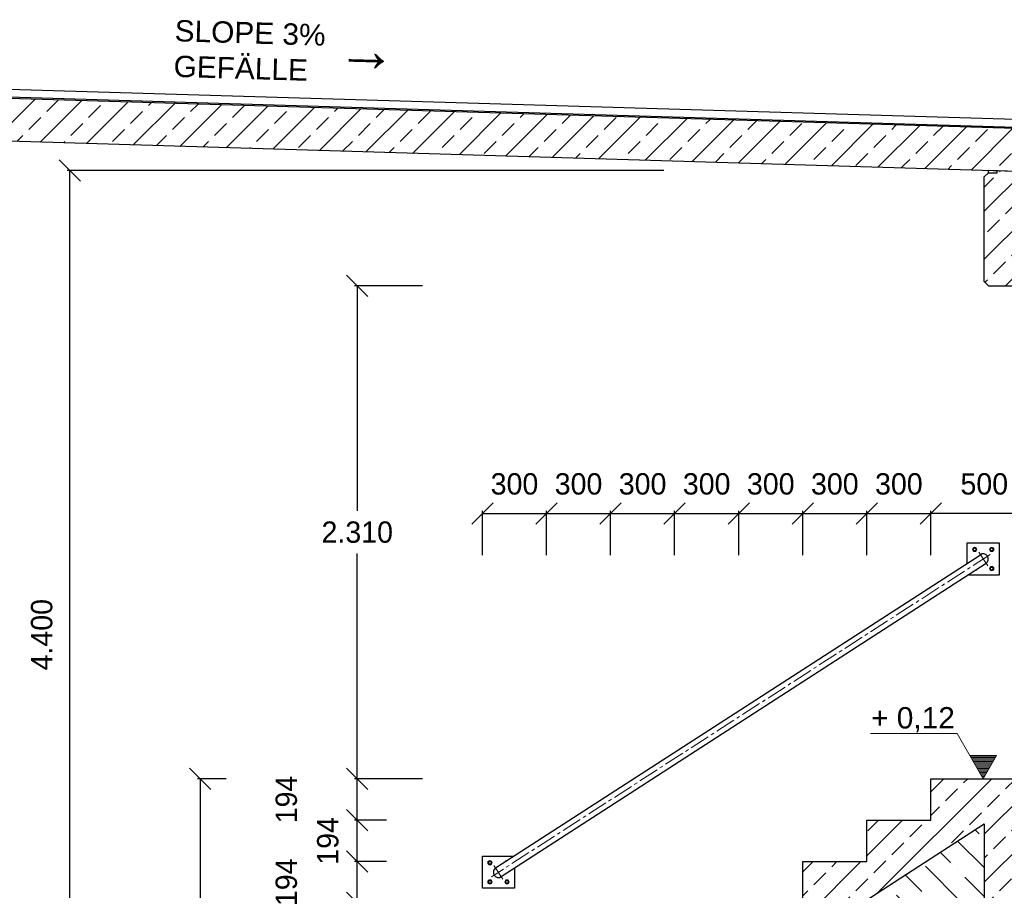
# Model space of a CAD drawing. Header units: millimetres. Extents: x -2787 to 131613, y -54195 to 30918.
# Tile 8 of 69: x 7433 to 12044, y -36549 to -32469. Entities that reach past the tile are written whole.
import ezdxf

# ---------------------------------------------------------------- set-up
doc = ezdxf.new("R2010")
doc.units = ezdxf.units.MM
doc.linetypes.add('MITTE2', pattern=[28.575, 19.05, -3.175, 3.175, -3.175])
doc.layers.add('Bemaßung', color=7, linetype='Continuous', lineweight=9)
doc.layers.add('Beschriftung', color=7, linetype='Continuous')
doc.layers.add('POL_Bema', color=7, linetype='Continuous')
doc.styles.add('LBB3.5M1000', font='isocp.shx', dxfattribs={"height": 3.5})
doc.dimstyles.new('DIN', dxfattribs={"dimtxt": 2.5, "dimasz": 2.5, "dimexe": 1.25, "dimexo": 0.625, "dimtad": 1, "dimtih": 1, "dimdec": 4, "dimdsep": 46, "dimlunit": 6, "dimtxsty": 'Standard', "dimcen": 2.5, "dimadec": 0, "dimazin": 0, "dimtfac": 1, "dimtdec": 4, "dimtmove": 0, "dimatfit": 3, "dimfxl": 0, "dimtvp": 1, "dimtolj": 1, "dimtzin": 0, "dimarcsym": 0})

# ---------------------------------------------------------------- blocks, each defined once
blk = doc.blocks.new('_Oblique')
at = {"layer": 'POL_Bema', "color": 0, "lineweight": -2}
blk.add_line((-0.5, -0.5), (0.5, 0.5), dxfattribs=at)
blk = doc.blocks.new('*D8')
at = {"layer": 'Bemaßung', "color": 0, "lineweight": -2, "transparency": 16777216}
for p, q in [((11699.8, -34978), (11699.8, -34770)), ((12199.8, -34782.5), (11699.8, -34782.5)), ((12199.8, -34978), (12199.8, -34770))]:
    blk.add_line(p, q, dxfattribs=at)
at = {"layer": 'DEFPOINTS', "color": 0, "transparency": 16777216}
for p in [(11699.8, -34782.5), (11699.8, -37578), (12199.8, -37578)]:
    blk.add_point(p, dxfattribs=at)
at = {"layer": 'Bemaßung', "color": 0, "lineweight": -2, "transparency": 16777216, "xscale": 100, "yscale": 100, "zscale": 100, "rotation": 180}
blk.add_blockref('_Oblique', (11699.8, -34782.5), dxfattribs=at)
at = {"layer": 'Bemaßung', "color": 0, "lineweight": -2, "transparency": 16777216, "xscale": 100, "yscale": 100, "zscale": 100}
blk.add_blockref('_Oblique', (12199.8, -34782.5), dxfattribs=at)
at = {"layer": 'Bemaßung', "color": 0, "transparency": 16777216, "insert": (11949.8, -34645), "char_height": 100, "attachment_point": 5}
blk.add_mtext('\\A1;500', dxfattribs=at)
blk = doc.blocks.new('*D9')
at = {"layer": 'Bemaßung', "color": 0, "lineweight": -2, "transparency": 16777216}
for p, q in [((11399.8, -34978), (11399.8, -34770)), ((11399.8, -34782.5), (11699.8, -34782.5)), ((11699.8, -34978), (11699.8, -34770))]:
    blk.add_line(p, q, dxfattribs=at)
at = {"layer": 'DEFPOINTS', "color": 0, "transparency": 16777216}
for p in [(11699.8, -34782.5), (11399.8, -37578), (11699.8, -37578)]:
    blk.add_point(p, dxfattribs=at)
at = {"layer": 'Bemaßung', "color": 0, "lineweight": -2, "transparency": 16777216, "xscale": 100, "yscale": 100, "zscale": 100, "rotation": 180}
blk.add_blockref('_Oblique', (11399.8, -34782.5), dxfattribs=at)
at = {"layer": 'Bemaßung', "color": 0, "lineweight": -2, "transparency": 16777216, "xscale": 100, "yscale": 100, "zscale": 100}
blk.add_blockref('_Oblique', (11699.8, -34782.5), dxfattribs=at)
at = {"layer": 'Bemaßung', "color": 0, "transparency": 16777216, "insert": (11549.8, -34645), "char_height": 100, "attachment_point": 5}
blk.add_mtext('\\A1;300', dxfattribs=at)
blk = doc.blocks.new('*D10')
at = {"layer": 'Bemaßung', "color": 0, "lineweight": -2, "transparency": 16777216}
for p, q in [((11099.8, -34978), (11099.8, -34770)), ((11099.8, -34782.5), (11399.8, -34782.5)), ((11399.8, -34978), (11399.8, -34770))]:
    blk.add_line(p, q, dxfattribs=at)
at = {"layer": 'DEFPOINTS', "color": 0, "transparency": 16777216}
for p in [(11399.8, -34782.5), (11099.8, -37578), (11399.8, -37578)]:
    blk.add_point(p, dxfattribs=at)
at = {"layer": 'Bemaßung', "color": 0, "lineweight": -2, "transparency": 16777216, "xscale": 100, "yscale": 100, "zscale": 100, "rotation": 180}
blk.add_blockref('_Oblique', (11099.8, -34782.5), dxfattribs=at)
at = {"layer": 'Bemaßung', "color": 0, "lineweight": -2, "transparency": 16777216, "xscale": 100, "yscale": 100, "zscale": 100}
blk.add_blockref('_Oblique', (11399.8, -34782.5), dxfattribs=at)
at = {"layer": 'Bemaßung', "color": 0, "transparency": 16777216, "insert": (11249.8, -34645), "char_height": 100, "attachment_point": 5}
blk.add_mtext('\\A1;300', dxfattribs=at)
blk = doc.blocks.new('*D11')
at = {"layer": 'Bemaßung', "color": 0, "lineweight": -2, "transparency": 16777216}
for p, q in [((10799.8, -34978), (10799.8, -34770)), ((10799.8, -34782.5), (11099.8, -34782.5)), ((11099.8, -34978), (11099.8, -34770))]:
    blk.add_line(p, q, dxfattribs=at)
at = {"layer": 'DEFPOINTS', "color": 0, "transparency": 16777216}
for p in [(11099.8, -34782.5), (10799.8, -37578), (11099.8, -37578)]:
    blk.add_point(p, dxfattribs=at)
at = {"layer": 'Bemaßung', "color": 0, "lineweight": -2, "transparency": 16777216, "xscale": 100, "yscale": 100, "zscale": 100, "rotation": 180}
blk.add_blockref('_Oblique', (10799.8, -34782.5), dxfattribs=at)
at = {"layer": 'Bemaßung', "color": 0, "lineweight": -2, "transparency": 16777216, "xscale": 100, "yscale": 100, "zscale": 100}
blk.add_blockref('_Oblique', (11099.8, -34782.5), dxfattribs=at)
at = {"layer": 'Bemaßung', "color": 0, "transparency": 16777216, "insert": (10949.8, -34645), "char_height": 100, "attachment_point": 5}
blk.add_mtext('\\A1;300', dxfattribs=at)
blk = doc.blocks.new('*D12')
at = {"layer": 'Bemaßung', "color": 0, "lineweight": -2, "transparency": 16777216}
for p, q in [((10499.8, -34978), (10499.8, -34770)), ((10499.8, -34782.5), (10799.8, -34782.5)), ((10799.8, -34978), (10799.8, -34770))]:
    blk.add_line(p, q, dxfattribs=at)
at = {"layer": 'DEFPOINTS', "color": 0, "transparency": 16777216}
for p in [(10799.8, -34782.5), (10499.8, -37578), (10799.8, -37578)]:
    blk.add_point(p, dxfattribs=at)
at = {"layer": 'Bemaßung', "color": 0, "lineweight": -2, "transparency": 16777216, "xscale": 100, "yscale": 100, "zscale": 100, "rotation": 180}
blk.add_blockref('_Oblique', (10499.8, -34782.5), dxfattribs=at)
at = {"layer": 'Bemaßung', "color": 0, "lineweight": -2, "transparency": 16777216, "xscale": 100, "yscale": 100, "zscale": 100}
blk.add_blockref('_Oblique', (10799.8, -34782.5), dxfattribs=at)
at = {"layer": 'Bemaßung', "color": 0, "transparency": 16777216, "insert": (10649.8, -34645), "char_height": 100, "attachment_point": 5}
blk.add_mtext('\\A1;300', dxfattribs=at)
blk = doc.blocks.new('*D13')
at = {"layer": 'Bemaßung', "color": 0, "lineweight": -2, "transparency": 16777216}
for p, q in [((10199.8, -34978), (10199.8, -34770)), ((10199.8, -34782.5), (10499.8, -34782.5)), ((10499.8, -34978), (10499.8, -34770))]:
    blk.add_line(p, q, dxfattribs=at)
at = {"layer": 'DEFPOINTS', "color": 0, "transparency": 16777216}
for p in [(10499.8, -34782.5), (10199.8, -37578), (10499.8, -37578)]:
    blk.add_point(p, dxfattribs=at)
at = {"layer": 'Bemaßung', "color": 0, "lineweight": -2, "transparency": 16777216, "xscale": 100, "yscale": 100, "zscale": 100, "rotation": 180}
blk.add_blockref('_Oblique', (10199.8, -34782.5), dxfattribs=at)
at = {"layer": 'Bemaßung', "color": 0, "lineweight": -2, "transparency": 16777216, "xscale": 100, "yscale": 100, "zscale": 100}
blk.add_blockref('_Oblique', (10499.8, -34782.5), dxfattribs=at)
at = {"layer": 'Bemaßung', "color": 0, "transparency": 16777216, "insert": (10349.8, -34645), "char_height": 100, "attachment_point": 5}
blk.add_mtext('\\A1;300', dxfattribs=at)
blk = doc.blocks.new('*D14')
at = {"layer": 'Bemaßung', "color": 0, "lineweight": -2, "transparency": 16777216}
for p, q in [((9899.8, -34978), (9899.8, -34770)), ((9899.8, -34782.5), (10199.8, -34782.5)), ((10199.8, -34978), (10199.8, -34770))]:
    blk.add_line(p, q, dxfattribs=at)
at = {"layer": 'DEFPOINTS', "color": 0, "transparency": 16777216}
for p in [(10199.8, -34782.5), (9899.8, -37578), (10199.8, -37578)]:
    blk.add_point(p, dxfattribs=at)
at = {"layer": 'Bemaßung', "color": 0, "lineweight": -2, "transparency": 16777216, "xscale": 100, "yscale": 100, "zscale": 100, "rotation": 180}
blk.add_blockref('_Oblique', (9899.8, -34782.5), dxfattribs=at)
at = {"layer": 'Bemaßung', "color": 0, "lineweight": -2, "transparency": 16777216, "xscale": 100, "yscale": 100, "zscale": 100}
blk.add_blockref('_Oblique', (10199.8, -34782.5), dxfattribs=at)
at = {"layer": 'Bemaßung', "color": 0, "transparency": 16777216, "insert": (10049.8, -34645), "char_height": 100, "attachment_point": 5}
blk.add_mtext('\\A1;300', dxfattribs=at)
blk = doc.blocks.new('*D15')
at = {"layer": 'Bemaßung', "color": 0, "lineweight": -2, "transparency": 16777216}
for p, q in [((9599.8, -34978), (9599.8, -34770)), ((9599.8, -34782.5), (9899.8, -34782.5)), ((9899.8, -34978), (9899.8, -34770))]:
    blk.add_line(p, q, dxfattribs=at)
at = {"layer": 'DEFPOINTS', "color": 0, "transparency": 16777216}
for p in [(9899.8, -34782.5), (9599.8, -37578), (9899.8, -37578)]:
    blk.add_point(p, dxfattribs=at)
at = {"layer": 'Bemaßung', "color": 0, "lineweight": -2, "transparency": 16777216, "xscale": 100, "yscale": 100, "zscale": 100, "rotation": 180}
blk.add_blockref('_Oblique', (9599.8, -34782.5), dxfattribs=at)
at = {"layer": 'Bemaßung', "color": 0, "lineweight": -2, "transparency": 16777216, "xscale": 100, "yscale": 100, "zscale": 100}
blk.add_blockref('_Oblique', (9899.8, -34782.5), dxfattribs=at)
at = {"layer": 'Bemaßung', "color": 0, "transparency": 16777216, "insert": (9749.8, -34645), "char_height": 100, "attachment_point": 5}
blk.add_mtext('\\A1;300', dxfattribs=at)
blk = doc.blocks.new('*D21')
at = {"layer": 'Bemaßung', "color": 0, "lineweight": -2, "transparency": 16777216}
for p, q in [((9149.8, -36414), (9001, -36414)), ((9013.5, -36608), (9013.5, -36414)), ((9149.8, -36608), (9001, -36608))]:
    blk.add_line(p, q, dxfattribs=at)
at = {"layer": 'DEFPOINTS', "color": 0, "transparency": 16777216}
for p in [(9013.5, -36414), (11949.8, -36414), (11949.8, -36608)]:
    blk.add_point(p, dxfattribs=at)
at = {"layer": 'Bemaßung', "color": 0, "lineweight": -2, "transparency": 16777216, "xscale": 100, "yscale": 100, "zscale": 100}
for p, rotation in [((9013.5, -36414), 90), ((9013.5, -36608), 270)]:
    blk.add_blockref('_Oblique', p, dxfattribs=dict(at, rotation=rotation))
at = {"layer": 'Bemaßung', "color": 0, "transparency": 16777216, "insert": (8681.8, -36511), "char_height": 100, "attachment_point": 5, "rotation": 90}
blk.add_mtext('\\A1;194', dxfattribs=at)
blk = doc.blocks.new('*D22')
at = {"layer": 'Bemaßung', "color": 0, "lineweight": -2, "transparency": 16777216}
for p, q in [((9149.8, -36220), (9001, -36220)), ((9013.5, -36414), (9013.5, -36220)), ((9149.8, -36414), (9001, -36414))]:
    blk.add_line(p, q, dxfattribs=at)
at = {"layer": 'DEFPOINTS', "color": 0, "transparency": 16777216}
for p in [(9013.5, -36220), (11949.8, -36220), (11949.8, -36414)]:
    blk.add_point(p, dxfattribs=at)
at = {"layer": 'Bemaßung', "color": 0, "lineweight": -2, "transparency": 16777216, "xscale": 100, "yscale": 100, "zscale": 100}
for p, rotation in [((9013.5, -36220), 90), ((9013.5, -36414), 270)]:
    blk.add_blockref('_Oblique', p, dxfattribs=dict(at, rotation=rotation))
at = {"layer": 'Bemaßung', "color": 0, "transparency": 16777216, "insert": (8876, -36317), "char_height": 100, "attachment_point": 5, "rotation": 90}
blk.add_mtext('\\A1;194', dxfattribs=at)
blk = doc.blocks.new('*D23')
at = {"layer": 'Bemaßung', "color": 0, "lineweight": -2, "transparency": 16777216}
for p, q in [((9149.8, -36026), (9001, -36026)), ((9013.5, -36220), (9013.5, -36026)), ((9149.8, -36220), (9001, -36220))]:
    blk.add_line(p, q, dxfattribs=at)
at = {"layer": 'DEFPOINTS', "color": 0, "transparency": 16777216}
for p in [(9013.5, -36026), (11949.8, -36026), (11949.8, -36220)]:
    blk.add_point(p, dxfattribs=at)
at = {"layer": 'Bemaßung', "color": 0, "lineweight": -2, "transparency": 16777216, "xscale": 100, "yscale": 100, "zscale": 100}
for p, rotation in [((9013.5, -36026), 90), ((9013.5, -36220), 270)]:
    blk.add_blockref('_Oblique', p, dxfattribs=dict(at, rotation=rotation))
at = {"layer": 'Bemaßung', "color": 0, "transparency": 16777216, "insert": (8681.8, -36123), "char_height": 100, "attachment_point": 5, "rotation": 90}
blk.add_mtext('\\A1;194', dxfattribs=at)
blk = doc.blocks.new('*D114')
at = {"layer": 'Bemaßung', "color": 0, "lineweight": -2, "transparency": 16777216}
for p, q in [((10449.9, -33176), (7655.4, -33176)), ((7667.9, -37578), (7667.9, -33176)), ((10450.4, -37578), (7655.4, -37578))]:
    blk.add_line(p, q, dxfattribs=at)
at = {"layer": 'DEFPOINTS', "color": 0, "transparency": 16777216}
for p in [(7667.9, -33176), (11949.9, -33176), (11950.4, -37578)]:
    blk.add_point(p, dxfattribs=at)
at = {"layer": 'Bemaßung', "color": 0, "lineweight": -2, "transparency": 16777216, "xscale": 100, "yscale": 100, "zscale": 100}
for p, rotation in [((7667.9, -33176), 90), ((7667.9, -37578), 270)]:
    blk.add_blockref('_Oblique', p, dxfattribs=dict(at, rotation=rotation))
at = {"layer": 'Bemaßung', "color": 0, "transparency": 16777216, "insert": (7536.3, -35351), "char_height": 100, "attachment_point": 5, "rotation": 90}
blk.add_mtext('\\A1;4.400', dxfattribs=at)
blk = doc.blocks.new('*D115')
at = {"layer": 'Bemaßung', "color": 0, "lineweight": -2, "transparency": 16777216}
for p, q in [((9319.8, -33716), (9001, -33716)), ((9013.5, -33716), (9013.5, -34771)), ((9013.5, -36026), (9013.5, -34971)), ((9319.8, -36026), (9001, -36026))]:
    blk.add_line(p, q, dxfattribs=at)
at = {"layer": 'DEFPOINTS', "color": 0, "transparency": 16777216}
for p in [(12119.8, -33716), (9013.5, -36026), (12119.8, -36026)]:
    blk.add_point(p, dxfattribs=at)
at = {"layer": 'Bemaßung', "color": 0, "lineweight": -2, "transparency": 16777216, "xscale": 100, "yscale": 100, "zscale": 100}
for p, rotation in [((9013.5, -33716), 90), ((9013.5, -36026), 270)]:
    blk.add_blockref('_Oblique', p, dxfattribs=dict(at, rotation=rotation))
at = {"layer": 'Bemaßung', "color": 0, "transparency": 16777216, "insert": (9013.5, -34871), "char_height": 100, "attachment_point": 5}
blk.add_mtext('\\A1;2.310', dxfattribs=at)
blk = doc.blocks.new('*D116')
at = {"layer": 'Bemaßung', "color": 0, "lineweight": -2, "transparency": 16777216}
for p, q in [((8399.8, -36026), (8265.2, -36026)), ((8277.7, -36026), (8277.7, -37578)), ((8399.8, -37578), (8265.2, -37578))]:
    blk.add_line(p, q, dxfattribs=at)
at = {"layer": 'DEFPOINTS', "color": 0, "transparency": 16777216}
for p in [(11699.8, -36026), (8277.7, -37578), (11699.8, -37578)]:
    blk.add_point(p, dxfattribs=at)
at = {"layer": 'Bemaßung', "color": 0, "lineweight": -2, "transparency": 16777216, "xscale": 100, "yscale": 100, "zscale": 100}
for p, rotation in [((8277.7, -36026), 90), ((8277.7, -37578), 270)]:
    blk.add_blockref('_Oblique', p, dxfattribs=dict(at, rotation=rotation))
at = {"layer": 'Bemaßung', "color": 0, "transparency": 16777216, "insert": (8153, -36802), "char_height": 100, "attachment_point": 5, "rotation": 90}
blk.add_mtext('\\A1;1.552', dxfattribs=at)

msp = doc.modelspace()

# ---------------------------------------------------------------- hatches: boundary and pattern name
at = {"lineweight": 5}
h = msp.add_hatch(dxfattribs=at)
h.set_pattern_fill('ANSI33', color=256, scale=25)
h.set_pattern_definition([(45, (6100, -32900.1), (-112.2532, 112.2532), []), (45, (6212.25, -32900.1), (-112.2532, 112.2532), [79.375, -39.6875])])
h.paths.add_polyline_path([(12260.18276, -33145.26241), (12300.18276, -33186.46241), (12330.1243, -33187.36065), (12350.1153, -33167.96038), (12350.1153, -33007.22234), (12330.1243, -32986.62261), (-129.75878, -32612.82612), (-149.74979, -32632.22639), (-149.74979, -32792.96443), (-129.75878, -32813.56416), (-99.81724, -32814.46241), (-59.81724, -32775.66241), (-59.81724, -32815.66241), (12260.18276, -33185.26241)])
h = msp.add_hatch(dxfattribs=at)
h.set_pattern_fill('ANSI33', color=256, scale=25)
h.set_pattern_definition([(45, (6100, -35624.6), (-112.2532, 112.2532), []), (45, (6212.25, -35624.6), (-112.2532, 112.2532), [79.375, -39.6875])])
h.paths.add_polyline_path([(12140.21873, -33181.66349), (12010.16477, -33177.76187), (12009.86504, -33187.75288), (11969.88303, -33186.55342), (11949.89202, -33205.95369), (11949.79319, -33695.95369), (11969.79319, -33715.95369), (12119.79319, -33715.95369), (12119.79319, -33710.95369), (12159.79319, -33710.95369), (12164.79319, -33705.95369), (12164.79319, -33650.95369), (12149.79319, -33650.95369), (12149.79319, -33645.95369), (12189.79319, -33645.95369), (12194.79319, -33640.95369), (12194.79319, -33585.95369), (12200, -33585.95369), (12199.89202, -33213.45369), (12179.90102, -33192.85396), (12139.919, -33191.6545)], flags=17)
h.paths.add_polyline_path([(190.50947, -32823.17221), (60.45551, -32819.27059), (60.15578, -32829.2616), (20.17377, -32828.06214), (0.29012, -32847.35822), (0, -37877.95369), (3734.79319, -37877.95369), (3734.79319, -38377.95369), (4734.79319, -38377.95369), (4734.79319, -37877.95369), (12200, -37877.95369), (12199.79319, -36075.95369), (12184.79319, -36075.95369), (12184.79319, -36035.95369), (12179.79319, -36030.95369), (12149.79319, -36030.95369), (12149.79319, -36040.95369), (12139.79319, -36040.95369), (12139.79319, -36030.95369), (12124.79319, -36030.95369), (12124.79319, -36025.95369), (11699.79319, -36025.95369), (11699.79319, -36219.95369), (11399.79319, -36219.95369), (11399.79319, -36413.95369), (11099.79319, -36413.95369), (11099.79319, -36607.95369), (10799.79319, -36607.95369), (10799.79319, -36801.95369), (10499.79319, -36801.95369), (10499.79319, -36995.95369), (10199.79319, -36995.95369), (10199.79319, -37189.95369), (9899.79319, -37189.95369), (9899.79319, -37383.95369), (9599.79319, -37383.95369), (9599.79319, -37577.95369), (4514.79319, -37577.95369), (4514.79319, -37607.95369), (4484.79319, -37607.95369), (4484.79319, -38077.95369), (3984.79319, -38077.95369), (3984.79319, -37607.95369), (3954.79319, -37607.95369), (3954.79319, -37577.95369), (250, -37577.95369), (250.29053, -32855.07346), (230.19175, -32834.36268), (190.20974, -32833.16322)])
h.paths.add_polyline_path([(11949.79319, -36236.91792), (11949.79319, -37577.95369), (10185.30489, -37577.95369), (10185.30489, -37377.95369)], flags=16)
h = msp.add_hatch()
h.set_pattern_fill('ANSI36', color=256, scale=30, angle=90)
h.set_pattern_definition([(135, (11067.55, -36907.44), (-185.218, 50.514), [238.125, -47.625, 0, -47.625])])
h.paths.add_polyline_path([(10185.30489, -37577.95369), (10185.30489, -37377.95369), (11949.79319, -36236.91792), (11949.79319, -37577.95369)])
at = {"layer": 'Beschriftung', "lineweight": 5}
h = msp.add_hatch(dxfattribs=at)
h.set_pattern_fill('LINE', color=256, scale=2)
h.set_pattern_definition([(0, (11694.793, -3782.808), (0, 6.35), [])])
h.paths.add_polyline_path([(11944.79319, -36025.95369), (11882.09962, -35917.36525), (12007.48675, -35917.36525)])

# ---------------------------------------------------------------- linework, layer by layer
for p, q in [((-144.75032, -32568.70918), (12350.1153, -32943.55515)), ((12350.1153, -32982.22009), (-131.72302, -32607.76494)), ((12330.1243, -32986.62261), (-129.75878, -32612.82612)), ((-54.73532, -32608.07367), (12350.1153, -32980.21919)), ((12260.18276, -33185.26241), (-59.81724, -32815.66241)), ((11969.88303, -33186.55342), (11949.89202, -33205.95369)), ((11969.88303, -33186.55342), (11970.18276, -33176.56241)), ((11969.88303, -33186.55342), (12009.86504, -33187.75288)), ((12179.89202, -33182.85369), (11969.89202, -33176.55369)), ((12009.86504, -33187.75288), (12010.16477, -33177.76187)), ((11949.79319, -33695.95369), (11949.89202, -33205.95369)), ((11969.79319, -33715.95369), (11949.79319, -33695.95369)), ((11969.79319, -33715.95369), (12169.79319, -33715.95369)), ((9661.67927, -36443.93402), (11931.67927, -34976.00068)), ((9687.9071, -36484.49251), (11957.9071, -35016.55917)), ((11699.79319, -36219.95369), (11699.79319, -36025.95369)), ((11699.79319, -36025.95369), (12189.79319, -36025.95369)), ((10185.30489, -37377.95369), (11949.79319, -36236.91792)), ((11399.79319, -36413.95369), (11399.79319, -36219.95369)), ((11399.79319, -36219.95369), (11699.79319, -36219.95369)), ((11949.79319, -36236.91792), (11949.79319, -37577.95369)), ((11099.79319, -36607.95369), (11099.79319, -36413.95369)), ((11099.79319, -36413.95369), (11399.79319, -36413.95369))]:
    msp.add_line(p, q)
at = {"linetype": 'MITTE2', "lineweight": 18, "ltscale": 5}
for p, q in [((11977.1597, -34975.34958), (9642.42667, -36485.14361)), ((11923.86284, -34963.91341), (11965.72353, -35028.64644)), ((9653.86284, -36431.84675), (9695.72353, -36496.57978))]:
    msp.add_line(p, q, dxfattribs=at)
for points in [[(11869.79319, -35016.02035), (11869.79319, -34921.27993), (12019.79319, -34921.27993), (12019.79319, -35071.27993), (11873.28738, -35071.27993)], [(9749.79319, -36444.47284), (9749.79319, -36539.21326), (9599.79319, -36539.21326), (9599.79319, -36389.21326), (9746.299, -36389.21326)]]:
    msp.add_lwpolyline(points)
at = {"lineweight": 5}
for points in [[(11914.03079, -34951.27993), (11909.24319, -34943.5723), (11900.17438, -34943.27993), (11895.55558, -34951.27993), (11900.34319, -34958.98755), (11909.41199, -34959.27993)], [(11975.55558, -34951.27993), (11980.34319, -34943.5723), (11989.41199, -34943.27993), (11994.03079, -34951.27993), (11989.24319, -34958.98755), (11980.17438, -34959.27993)], [(11975.55558, -35041.27993), (11980.34319, -35048.98755), (11989.41199, -35049.27993), (11994.03079, -35041.27993), (11989.24319, -35033.5723), (11980.17438, -35033.27993)], [(9644.03079, -36419.21326), (9639.24319, -36411.50564), (9630.17438, -36411.21326), (9625.55558, -36419.21326), (9630.34319, -36426.92089), (9639.41199, -36427.21326)], [(9644.03079, -36509.21326), (9639.24319, -36516.92089), (9630.17438, -36517.21326), (9625.55558, -36509.21326), (9630.34319, -36501.50564), (9639.41199, -36501.21326)], [(9705.55558, -36509.21326), (9710.34319, -36516.92089), (9719.41199, -36517.21326), (9724.03079, -36509.21326), (9719.24319, -36501.50564), (9710.17438, -36501.21326)]]:
    msp.add_lwpolyline(points, close=True, dxfattribs=at)
for points in [[(11910.23883, -35047.38465), (11909.24319, -35048.98755), (11907.6823, -35049.03788)], [(9709.34754, -36413.10854), (9710.34319, -36411.50564), (9711.90407, -36411.45531)]]:
    msp.add_lwpolyline(points, dxfattribs=at)
for centre, radius in [((11904.79319, -34951.27993), 10), ((11904.79319, -34951.27993), 5.25), ((11984.79319, -34951.27993), 10), ((11984.79319, -34951.27993), 5.25), ((11984.79319, -35041.27993), 10), ((11984.79319, -35041.27993), 5.25), ((9634.79319, -36419.21326), 10), ((9634.79319, -36419.21326), 5.25), ((9634.79319, -36509.21326), 10), ((9634.79319, -36509.21326), 5.25), ((9714.79319, -36509.21326), 10), ((9714.79319, -36509.21326), 5.25)]:
    msp.add_circle(centre, radius, dxfattribs=at)
for centre, start, end in [((11944.79319, -34996.27993), 302.88940223, 122.88940223), ((9674.79319, -36464.21326), 122.88940223, 302.88940223)]:
    msp.add_arc(centre, 24.15, start, end)
for centre, start, end in [((11904.79319, -35041.27993), 266.82298816, 338.95581631), ((9714.79319, -36419.21326), 86.82298816, 158.95581631)]:
    msp.add_arc(centre, 10, start, end, dxfattribs=at)
at = {"layer": 'Beschriftung', "lineweight": 5}
for p, q in [((11822.26136, -35813.72234), (11416.67571, -35813.72234)), ((11944.79319, -36025.95369), (11822.26136, -35813.72234)), ((11882.09962, -35917.36525), (12007.48675, -35917.36525)), ((12007.48675, -35917.36525), (11944.79319, -36025.95369))]:
    msp.add_line(p, q, dxfattribs=at)

# ---------------------------------------------------------------- texts
at = {"layer": 'Bemaßung', "insert": (8160.37139, -32470.4553), "char_height": 100, "attachment_point": 1, "rotation": 358.281642, "style": 'LBB3.5M1000'}
msp.add_mtext_dynamic_manual_height_columns('{\\fArial|b0|i0|c0|p34;SLOPE 3%\\PGEFÄLLE }', width=1210.8096755, gutter_width=17.5, heights=[0], dxfattribs=at)
at = {"layer": 'Beschriftung', "extrusion": (0, 0, -1), "insert": (9199.50313, -32514.53132), "char_height": 200, "attachment_point": 1, "text_direction": (-0.999629, 0.027253, 0), "style": 'LBB3.5M1000'}
msp.add_mtext_dynamic_manual_height_columns('{\\fArial|b0|i0|c134|p34;←}', width=295.0734938, gutter_width=17.5, heights=[0], dxfattribs=at)
at = {"layer": 'Beschriftung', "insert": (11419.73145, -35690.25712), "char_height": 100, "attachment_point": 1, "style": 'LBB3.5M1000'}
msp.add_mtext_dynamic_manual_height_columns('{\\fArial|b0|i0|c0|p34;+ 0,12}', width=884.5236077, gutter_width=17.5, heights=[0], dxfattribs=at)

# ---------------------------------------------------------------- dimensions: what is measured, and where the dimension line sits
at = {"layer": 'Bemaßung'}
dim = msp.add_linear_dim(base=(7667.88412, -33175.95369), p1=(11950.38957, -37577.95369), p2=(11949.89202, -33175.95369), angle=90, text='4.400', dimstyle='DIN', override={"dimscale": 10, "dimtxt": 10, "dimasz": 10, "dimexo": 150, "dimgap": 5, "dimdec": 2, "dimblk1": 'Oblique', "dimblk2": 'Oblique', "dimsah": 1, "dimtdec": 2, "dimtmove": 2}, dxfattribs=at)
dim.commit()
dim.dimension.update_dxf_attribs({"geometry": '*D114', "text_midpoint": (7536.26079, -35350.95805), "dimtype": 160})
for base, p1, p2, picture, middle in [((9013.53012, -36025.95369), (12119.79319, -33715.95369), (12119.79319, -36025.95369), '*D115', (9013.53012, -34870.95369)), ((9013.53012, -36219.95369), (11949.79319, -36413.95369), (11949.79319, -36219.95369), '*D22', (8876.03012, -36316.95369))]:
    dim = msp.add_linear_dim(base=base, p1=p1, p2=p2, angle=90, dimstyle='DIN', override={"dimscale": 10, "dimtxt": 10, "dimasz": 10, "dimexo": 280, "dimgap": 5, "dimdec": 2, "dimblk1": 'Oblique', "dimblk2": 'Oblique', "dimsah": 1, "dimtdec": 2, "dimtmove": 2}, dxfattribs=at)
    dim.commit()
    dim.dimension.update_dxf_attribs({"geometry": picture, "text_midpoint": middle})
for base, p1, p2, picture, middle in [((9899.79319, -34782.49681), (9599.79319, -37577.95369), (9899.79319, -37577.95369), '*D15', (9749.79319, -34644.99681)), ((10199.79319, -34782.49681), (9899.79319, -37577.95369), (10199.79319, -37577.95369), '*D14', (10049.79319, -34644.99681)), ((10499.79319, -34782.49681), (10199.79319, -37577.95369), (10499.79319, -37577.95369), '*D13', (10349.79319, -34644.99681)), ((10799.79319, -34782.49681), (10499.79319, -37577.95369), (10799.79319, -37577.95369), '*D12', (10649.79319, -34644.99681)), ((11099.79319, -34782.49681), (10799.79319, -37577.95369), (11099.79319, -37577.95369), '*D11', (10949.79319, -34644.99681)), ((11399.79319, -34782.49681), (11099.79319, -37577.95369), (11399.79319, -37577.95369), '*D10', (11249.79319, -34644.99681)), ((11699.79319, -34782.49681), (11399.79319, -37577.95369), (11699.79319, -37577.95369), '*D9', (11549.79319, -34644.99681))]:
    dim = msp.add_linear_dim(base=base, p1=p1, p2=p2, dimstyle='DIN', override={"dimscale": 10, "dimtxt": 10, "dimasz": 10, "dimexo": 260, "dimgap": 5, "dimdec": 2, "dimblk1": 'Oblique', "dimblk2": 'Oblique', "dimsah": 1, "dimtdec": 2, "dimtmove": 2}, dxfattribs=at)
    dim.commit()
    dim.dimension.update_dxf_attribs({"geometry": picture, "text_midpoint": middle})
dim = msp.add_linear_dim(base=(11699.79319, -34782.49681), p1=(12199.79319, -37577.95369), p2=(11699.79319, -37577.95369), dimstyle='DIN', override={"dimscale": 10, "dimtxt": 10, "dimasz": 10, "dimexo": 260, "dimgap": 5, "dimdec": 2, "dimblk1": 'Oblique', "dimblk2": 'Oblique', "dimsah": 1, "dimtdec": 2, "dimtmove": 2}, dxfattribs=at)
dim.commit()
dim.dimension.update_dxf_attribs({"geometry": '*D8', "text_midpoint": (11949.79319, -34644.99681), "dimtype": 160})
for base, p1, p2, override, picture, middle in [((8277.69831, -37577.95369), (11699.79319, -36025.95369), (11699.79319, -37577.95369), {"dimscale": 10, "dimtxt": 10, "dimasz": 10, "dimexo": 330, "dimgap": 5, "dimdec": 2, "dimblk1": 'Oblique', "dimblk2": 'Oblique', "dimsah": 1, "dimtdec": 2, "dimtmove": 2}, '*D116', (8153.03878, -36801.95369)), ((9013.53012, -36025.95369), (11949.79319, -36219.95369), (11949.79319, -36025.95369), {"dimscale": 10, "dimtxt": 10, "dimasz": 10, "dimexo": 280, "dimgap": 5, "dimdec": 2, "dimblk1": 'Oblique', "dimblk2": 'Oblique', "dimsah": 1, "dimtdec": 2, "dimtmove": 2}, '*D23', (8681.82376, -36122.95369)), ((9013.53012, -36413.95369), (11949.79319, -36607.95369), (11949.79319, -36413.95369), {"dimscale": 10, "dimtxt": 10, "dimasz": 10, "dimexo": 280, "dimgap": 5, "dimdec": 2, "dimblk1": 'Oblique', "dimblk2": 'Oblique', "dimsah": 1, "dimtdec": 2, "dimtmove": 2}, '*D21', (8681.82376, -36510.95369))]:
    dim = msp.add_linear_dim(base=base, p1=p1, p2=p2, angle=90, dimstyle='DIN', override=override, dxfattribs=at)
    dim.commit()
    dim.dimension.update_dxf_attribs({"geometry": picture, "text_midpoint": middle, "dimtype": 160})

doc.saveas('drawing.dxf')
